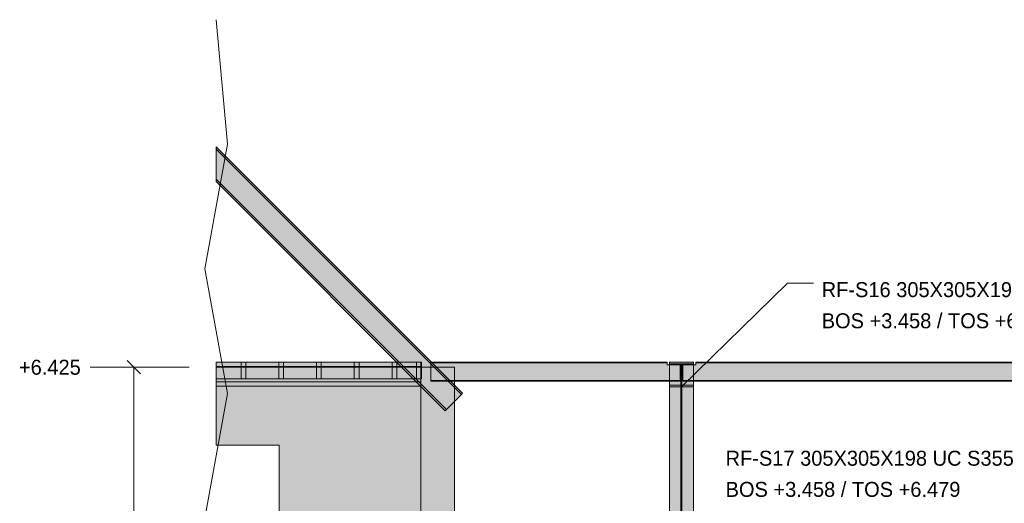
# Model space of a CAD drawing. Header units: millimetres. Extents: x 8750 to 43375, y -8109 to 26244.
# Tile 3 of 10: x 14381 to 24822, y 4984 to 10107. Entities that reach past the tile are written whole.
import ezdxf

# ---------------------------------------------------------------- set-up
doc = ezdxf.new("R2010")
doc.units = ezdxf.units.MM
for name, color, linetype in [('FILL-INK', 7, 'Continuous'), ('FILL-STEEL', 7, 'Continuous'), ('FILL-TIMBER', 7, 'Continuous'), ('FILL-WHITE', 7, 'Continuous'), ('LINE-CORE', 7, 'Continuous'), ('LINE-INK', 7, 'Continuous'), ('TEXT-INK', 7, 'Continuous')]:
    doc.layers.add(name, color=color, linetype=linetype)

msp = doc.modelspace()

# ---------------------------------------------------------------- hatches: boundary and pattern name
at = {"layer": 'FILL-INK', "true_color": 0x1a1a1f}
h = msp.add_hatch(color=250, dxfattribs=at)
h.dxf.hatch_style = 1
h.paths.add_polyline_path([(21398, 6219), (21490, 6375), (21556, 6307)])
at = {"layer": 'FILL-STEEL', "true_color": 0x0d2973}
h = msp.add_hatch(color=166, dxfattribs=at)
h.dxf.hatch_style = 1
h.paths.add_polyline_path([(21270, 6219), (21270, 6222), (21270, 6236), (21366, 6236), (21393, 6236), (21393, 6285), (21393, 6462), (21299, 6462), (21270, 6462), (21270, 6466), (21270, 6479), (21465, 6479), (21526, 6479), (21526, 6475), (21526, 6462), (21432, 6462), (21403, 6462), (21403, 6408), (21403, 6236), (21499, 6236), (21526, 6236), (21526, 6232), (21526, 6219), (21325, 6219)])
at = {"layer": 'FILL-TIMBER', "true_color": 0xedd6a8}
h = msp.add_hatch(color=41, dxfattribs=at)
h.dxf.hatch_style = 1
h.paths.add_polyline_path([(16779, 6304), (16761, 6304), (16729, 6304), (16729, 6415), (16729, 6479), (16747, 6479), (16779, 6479), (16779, 6368)])
h = msp.add_hatch(color=41, dxfattribs=at)
h.dxf.hatch_style = 1
h.paths.add_polyline_path([(17179, 6368), (17179, 6304), (17161, 6304), (17129, 6304), (17129, 6415), (17129, 6479), (17147, 6479), (17179, 6479)])
h = msp.add_hatch(color=41, dxfattribs=at)
h.dxf.hatch_style = 1
h.paths.add_polyline_path([(17579, 6368), (17579, 6304), (17561, 6304), (17529, 6304), (17529, 6415), (17529, 6479), (17547, 6479), (17579, 6479)])
h = msp.add_hatch(color=41, dxfattribs=at)
h.dxf.hatch_style = 1
h.paths.add_polyline_path([(17979, 6368), (17979, 6304), (17961, 6304), (17929, 6304), (17929, 6415), (17929, 6479), (17947, 6479), (17979, 6479)])
h = msp.add_hatch(color=41, dxfattribs=at)
h.dxf.hatch_style = 1
h.paths.add_polyline_path([(18379, 6304), (18361, 6304), (18329, 6304), (18329, 6415), (18329, 6479), (18347, 6479), (18379, 6479), (18379, 6368)])
h = msp.add_hatch(color=41, dxfattribs=at)
h.dxf.hatch_style = 1
h.paths.add_polyline_path([(18640, 6304), (18622, 6304), (18590, 6304), (18590, 6415), (18590, 6479), (18608, 6479), (18640, 6479), (18640, 6368)])
at = {"layer": 'FILL-WHITE', "true_color": 0xffffff}
h = msp.add_hatch(color=7, dxfattribs=at)
h.dxf.hatch_style = 1
h.paths.add_polyline_path([(19077, 6149), (19065, 6137), (16465, 8736), (16465, 8760)])
h = msp.add_hatch(color=7, dxfattribs=at)
h.dxf.hatch_style = 1
h.paths.add_polyline_path([(19077, 6149), (19065, 6137), (16465, 8736), (16465, 8760)])
h = msp.add_hatch(color=7, dxfattribs=at)
h.dxf.hatch_style = 1
h.paths.add_polyline_path([(19077, 6149), (19077, 6149), (19077, 6149), (19077, 6149), (19065, 6137), (16465, 8736), (16465, 8760)])
h = msp.add_hatch(color=7, dxfattribs=at)
h.dxf.hatch_style = 1
h.paths.add_polyline_path([(19077, 6149), (19077, 6149), (19077, 6149), (19077, 6149), (19065, 6137), (16465, 8736), (16465, 8760)])
h = msp.add_hatch(color=7, dxfattribs=at)
h.dxf.hatch_style = 1
h.paths.add_polyline_path([(19065, 6137), (18905, 5977), (16465, 8417), (16465, 8736)])
h = msp.add_hatch(color=7, dxfattribs=at)
h.dxf.hatch_style = 1
h.paths.add_polyline_path([(19065, 6137), (18905, 5977), (16465, 8417), (16465, 8736)])
h = msp.add_hatch(color=7, dxfattribs=at)
h.dxf.hatch_style = 1
h.paths.add_polyline_path([(19065, 6137), (18905, 5977), (16465, 8417), (16465, 8736)])
h = msp.add_hatch(color=7, dxfattribs=at)
h.dxf.hatch_style = 1
h.paths.add_polyline_path([(19065, 6137), (18905, 5977), (16465, 8417), (16465, 8736)])
h = msp.add_hatch(color=7, dxfattribs=at)
h.dxf.hatch_style = 1
h.paths.add_polyline_path([(18905, 5977), (18905, 5977), (18893, 5965), (16465, 8392), (16465, 8417)])
h = msp.add_hatch(color=7, dxfattribs=at)
h.dxf.hatch_style = 1
h.paths.add_polyline_path([(18905, 5977), (18905, 5977), (18893, 5965), (16465, 8392), (16465, 8417)])
h = msp.add_hatch(color=7, dxfattribs=at)
h.dxf.hatch_style = 1
h.paths.add_polyline_path([(18905, 5977), (18905, 5977), (18905, 5977), (18905, 5977), (18893, 5965), (16465, 8392), (16465, 8417)])
h = msp.add_hatch(color=7, dxfattribs=at)
h.dxf.hatch_style = 1
h.paths.add_polyline_path([(18905, 5977), (18905, 5977), (18905, 5977), (18905, 5977), (18893, 5965), (16465, 8392), (16465, 8417)])
h = msp.add_hatch(color=7, dxfattribs=at)
h.dxf.hatch_style = 1
h.paths.add_polyline_path([(18635, 6479), (18635, 6432), (16465, 6432), (16465, 6479)])
h = msp.add_hatch(color=7, dxfattribs=at)
h.dxf.hatch_style = 1
h.paths.add_polyline_path([(18635, 6479), (18635, 6432), (16465, 6432), (16465, 6479)])
h = msp.add_hatch(color=7, dxfattribs=at)
h.dxf.hatch_style = 1
h.paths.add_polyline_path([(18635, 6479), (18635, 6432), (16465, 6432), (16465, 6479)])
h = msp.add_hatch(color=7, dxfattribs=at)
h.dxf.hatch_style = 1
h.paths.add_polyline_path([(18635, 6479), (18635, 6432), (16465, 6432), (16465, 6479)])
h = msp.add_hatch(color=7, dxfattribs=at)
h.dxf.hatch_style = 1
h.paths.add_polyline_path([(18635, 6479), (18635, 6432), (16465, 6432), (16465, 6479)])
h = msp.add_hatch(color=7, dxfattribs=at)
h.dxf.hatch_style = 1
h.paths.add_polyline_path([(18635, 6479), (18635, 6432), (16465, 6432), (16465, 6479)])
h = msp.add_hatch(color=7, dxfattribs=at)
h.dxf.hatch_style = 1
h.paths.add_polyline_path([(18635, 6479), (18635, 6432), (16465, 6432), (16465, 6479)])
h = msp.add_hatch(color=7, dxfattribs=at)
h.dxf.hatch_style = 1
h.paths.add_polyline_path([(18635, 6479), (18635, 6432), (16465, 6432), (16465, 6479)])
h = msp.add_hatch(color=7, dxfattribs=at)
h.dxf.hatch_style = 1
h.paths.add_polyline_path([(18635, 6479), (18635, 6432), (16465, 6432), (16465, 6479)])
h = msp.add_hatch(color=7, dxfattribs=at)
h.dxf.hatch_style = 1
h.paths.add_polyline_path([(18635, 6479), (18635, 6432), (16465, 6432), (16465, 6479)])
h = msp.add_hatch(color=7, dxfattribs=at)
h.dxf.hatch_style = 1
h.paths.add_polyline_path([(18635, 6479), (18635, 6432), (16465, 6432), (16465, 6479)])
h = msp.add_hatch(color=7, dxfattribs=at)
h.dxf.hatch_style = 1
h.paths.add_polyline_path([(18635, 6479), (18635, 6432), (16465, 6432), (16465, 6479)])
h = msp.add_hatch(color=7, dxfattribs=at)
h.dxf.hatch_style = 1
h.paths.add_polyline_path([(18635, 6479), (18635, 6432), (16465, 6432), (16465, 6479)])
h = msp.add_hatch(color=7, dxfattribs=at)
h.dxf.hatch_style = 1
h.paths.add_polyline_path([(18635, 6479), (18635, 6432), (16465, 6432), (16465, 6479)])
h = msp.add_hatch(color=7, dxfattribs=at)
h.dxf.hatch_style = 1
h.paths.add_polyline_path([(18635, 6479), (18635, 6432), (16465, 6432), (16465, 6479)])
h = msp.add_hatch(color=7, dxfattribs=at)
h.dxf.hatch_style = 1
h.paths.add_polyline_path([(18635, 6479), (18635, 6432), (16465, 6432), (16465, 6479)])
h = msp.add_hatch(color=7, dxfattribs=at)
h.dxf.hatch_style = 1
h.paths.add_polyline_path([(18635, 6479), (18635, 6432), (16465, 6432), (16465, 6479)])
h = msp.add_hatch(color=7, dxfattribs=at)
h.dxf.hatch_style = 1
h.paths.add_polyline_path([(18635, 6479), (18635, 6432), (16465, 6432), (16465, 6479)])
h = msp.add_hatch(color=7, dxfattribs=at)
h.dxf.hatch_style = 1
h.paths.add_polyline_path([(18635, 6479), (18635, 6432), (16465, 6432), (16465, 6479)])
h = msp.add_hatch(color=7, dxfattribs=at)
h.dxf.hatch_style = 1
h.paths.add_polyline_path([(18635, 6479), (18635, 6432), (16465, 6432), (16465, 6479)])
h = msp.add_hatch(color=7, dxfattribs=at)
h.dxf.hatch_style = 1
h.paths.add_polyline_path([(18635, 6479), (18635, 6432), (16465, 6432), (16465, 6479)])
h = msp.add_hatch(color=7, dxfattribs=at)
h.dxf.hatch_style = 1
h.paths.add_polyline_path([(18635, 6479), (18635, 6432), (16465, 6432), (16465, 6479)])
h = msp.add_hatch(color=7, dxfattribs=at)
h.dxf.hatch_style = 1
h.paths.add_polyline_path([(18635, 6479), (18635, 6432), (16465, 6432), (16465, 6479)])
h = msp.add_hatch(color=7, dxfattribs=at)
h.dxf.hatch_style = 1
h.paths.add_polyline_path([(18635, 6479), (18635, 6432), (16465, 6432), (16465, 6479)])
h = msp.add_hatch(color=7, dxfattribs=at)
h.dxf.hatch_style = 1
h.paths.add_polyline_path([(18635, 6479), (18635, 6432), (16465, 6432), (16465, 6479)])
h = msp.add_hatch(color=7, dxfattribs=at)
h.dxf.hatch_style = 1
h.paths.add_polyline_path([(18635, 6479), (18635, 6432), (16465, 6432), (16465, 6479)])
h = msp.add_hatch(color=7, dxfattribs=at)
h.dxf.hatch_style = 1
h.paths.add_polyline_path([(18635, 6479), (18635, 6432), (16465, 6432), (16465, 6479)])
h = msp.add_hatch(color=7, dxfattribs=at)
h.dxf.hatch_style = 1
h.paths.add_polyline_path([(18635, 6479), (18635, 6432), (16465, 6432), (16465, 6479)])
h = msp.add_hatch(color=7, dxfattribs=at)
h.dxf.hatch_style = 1
h.paths.add_polyline_path([(18635, 6479), (18635, 6432), (16465, 6432), (16465, 6479)])
h = msp.add_hatch(color=7, dxfattribs=at)
h.dxf.hatch_style = 1
h.paths.add_polyline_path([(18635, 6479), (18635, 6432), (16465, 6432), (16465, 6479)])
h = msp.add_hatch(color=7, dxfattribs=at)
h.dxf.hatch_style = 1
h.paths.add_polyline_path([(18635, 6479), (18635, 6432), (16465, 6432), (16465, 6479)])
h = msp.add_hatch(color=7, dxfattribs=at)
h.dxf.hatch_style = 1
h.paths.add_polyline_path([(18635, 6479), (18635, 6432), (16465, 6432), (16465, 6479)])
h = msp.add_hatch(color=7, dxfattribs=at)
h.dxf.hatch_style = 1
h.paths.add_polyline_path([(18635, 6479), (18635, 6432), (16465, 6432), (16465, 6479)])
h = msp.add_hatch(color=7, dxfattribs=at)
h.dxf.hatch_style = 1
h.paths.add_polyline_path([(18635, 6479), (18635, 6432), (16465, 6432), (16465, 6479)])
h = msp.add_hatch(color=7, dxfattribs=at)
h.dxf.hatch_style = 1
h.paths.add_polyline_path([(18635, 6479), (18635, 6432), (16465, 6432), (16465, 6479)])
h = msp.add_hatch(color=7, dxfattribs=at)
h.dxf.hatch_style = 1
h.paths.add_polyline_path([(18635, 6479), (18635, 6432), (16465, 6432), (16465, 6479)])
h = msp.add_hatch(color=7, dxfattribs=at)
h.dxf.hatch_style = 1
h.paths.add_polyline_path([(18635, 6479), (18635, 6432), (16465, 6432), (16465, 6479)])
h = msp.add_hatch(color=7, dxfattribs=at)
h.dxf.hatch_style = 1
h.paths.add_polyline_path([(18635, 6479), (18635, 6432), (16465, 6432), (16465, 6479)])
h = msp.add_hatch(color=7, dxfattribs=at)
h.dxf.hatch_style = 1
h.paths.add_polyline_path([(18635, 6479), (18635, 6432), (16465, 6432), (16465, 6479)])
h = msp.add_hatch(color=7, dxfattribs=at)
h.dxf.hatch_style = 1
h.paths.add_polyline_path([(18635, 6479), (18635, 6432), (16465, 6432), (16465, 6479)])
h = msp.add_hatch(color=7, dxfattribs=at)
h.dxf.hatch_style = 1
h.paths.add_polyline_path([(18635, 6479), (18635, 6304), (16465, 6304), (16465, 6479)])
h = msp.add_hatch(color=7, dxfattribs=at)
h.dxf.hatch_style = 1
h.paths.add_polyline_path([(18635, 6479), (18635, 6304), (16465, 6304), (16465, 6479)])
h = msp.add_hatch(color=7, dxfattribs=at)
h.dxf.hatch_style = 1
h.paths.add_polyline_path([(16779, 6479), (16779, 6304), (16729, 6304), (16729, 6479)])
h = msp.add_hatch(color=7, dxfattribs=at)
h.dxf.hatch_style = 1
h.paths.add_polyline_path([(17179, 6479), (17179, 6304), (17129, 6304), (17129, 6479)])
h = msp.add_hatch(color=7, dxfattribs=at)
h.dxf.hatch_style = 1
h.paths.add_polyline_path([(17579, 6479), (17579, 6304), (17529, 6304), (17529, 6479)])
h = msp.add_hatch(color=7, dxfattribs=at)
h.dxf.hatch_style = 1
h.paths.add_polyline_path([(17979, 6479), (17979, 6304), (17929, 6304), (17929, 6479)])
h = msp.add_hatch(color=7, dxfattribs=at)
h.dxf.hatch_style = 1
h.paths.add_polyline_path([(18379, 6479), (18379, 6304), (18329, 6304), (18329, 6479)])
h = msp.add_hatch(color=7, dxfattribs=at)
h.dxf.hatch_style = 1
h.paths.add_polyline_path([(18640, 6479), (18640, 6304), (18590, 6304), (18590, 6479)])
h = msp.add_hatch(color=7, dxfattribs=at)
h.dxf.hatch_style = 1
h.paths.add_polyline_path([(18742, 6479), (21245, 6479), (21245, 6479), (21245, 6471), (18742, 6471), (18742, 6471)])
h = msp.add_hatch(color=7, dxfattribs=at)
h.dxf.hatch_style = 1
h.paths.add_polyline_path([(21245, 6479), (21245, 6471), (18742, 6471), (18742, 6479)])
h = msp.add_hatch(color=7, dxfattribs=at)
h.dxf.hatch_style = 1
h.paths.add_polyline_path([(21270, 6479), (21270, 6479), (21268, 6479), (21268, 6479), (21268, 6479)])
h = msp.add_hatch(color=7, dxfattribs=at)
h.dxf.hatch_style = 1
h.paths.add_polyline_path([(21270, 6479), (21526, 6479), (21526, 3642), (21270, 3642)])
h = msp.add_hatch(color=7, dxfattribs=at)
h.dxf.hatch_style = 1
h.paths.add_polyline_path([(21526, 6479), (21526, 6462), (21270, 6462), (21270, 6479)])
h = msp.add_hatch(color=7, dxfattribs=at)
h.dxf.hatch_style = 1
h.paths.add_polyline_path([(21526, 6479), (21528, 6479), (21528, 6479), (21528, 6479), (21526, 6479)])
h = msp.add_hatch(color=7, dxfattribs=at)
h.dxf.hatch_style = 1
h.paths.add_polyline_path([(21551, 6479), (26087, 6479), (26087, 6471), (21551, 6471)])
h = msp.add_hatch(color=7, dxfattribs=at)
h.dxf.hatch_style = 1
h.paths.add_polyline_path([(26087, 6479), (26087, 6471), (21551, 6471), (21551, 6479)])
h = msp.add_hatch(color=7, dxfattribs=at)
h.dxf.hatch_style = 1
h.paths.add_polyline_path([(18635, 6432), (18635, 6272), (16465, 6272), (16465, 6432)])
h = msp.add_hatch(color=7, dxfattribs=at)
h.dxf.hatch_style = 1
h.paths.add_polyline_path([(18635, 6432), (18635, 6272), (16465, 6272), (16465, 6432)])
h = msp.add_hatch(color=7, dxfattribs=at)
h.dxf.hatch_style = 1
h.paths.add_polyline_path([(18635, 6432), (18635, 6272), (16465, 6272), (16465, 6432)])
h = msp.add_hatch(color=7, dxfattribs=at)
h.dxf.hatch_style = 1
h.paths.add_polyline_path([(18635, 6432), (18635, 6272), (16465, 6272), (16465, 6432)])
h = msp.add_hatch(color=7, dxfattribs=at)
h.dxf.hatch_style = 1
h.paths.add_polyline_path([(18635, 6432), (18635, 6272), (16465, 6272), (16465, 6432)])
h = msp.add_hatch(color=7, dxfattribs=at)
h.dxf.hatch_style = 1
h.paths.add_polyline_path([(18635, 6432), (18635, 6272), (16465, 6272), (16465, 6432)])
h = msp.add_hatch(color=7, dxfattribs=at)
h.dxf.hatch_style = 1
h.paths.add_polyline_path([(18635, 6432), (18635, 6272), (16465, 6272), (16465, 6432)])
h = msp.add_hatch(color=7, dxfattribs=at)
h.dxf.hatch_style = 1
h.paths.add_polyline_path([(18635, 6432), (18635, 6272), (16465, 6272), (16465, 6432)])
h = msp.add_hatch(color=7, dxfattribs=at)
h.dxf.hatch_style = 1
h.paths.add_polyline_path([(18635, 6432), (18635, 6272), (16465, 6272), (16465, 6432)])
h = msp.add_hatch(color=7, dxfattribs=at)
h.dxf.hatch_style = 1
h.paths.add_polyline_path([(18635, 6432), (18635, 6272), (16465, 6272), (16465, 6432)])
h = msp.add_hatch(color=7, dxfattribs=at)
h.dxf.hatch_style = 1
h.paths.add_polyline_path([(18635, 6432), (18635, 6272), (16465, 6272), (16465, 6432)])
h = msp.add_hatch(color=7, dxfattribs=at)
h.dxf.hatch_style = 1
h.paths.add_polyline_path([(18635, 6432), (18635, 6272), (16465, 6272), (16465, 6432)])
h = msp.add_hatch(color=7, dxfattribs=at)
h.dxf.hatch_style = 1
h.paths.add_polyline_path([(18635, 6432), (18635, 6272), (16465, 6272), (16465, 6432)])
h = msp.add_hatch(color=7, dxfattribs=at)
h.dxf.hatch_style = 1
h.paths.add_polyline_path([(18635, 6432), (18635, 6272), (16465, 6272), (16465, 6432)])
h = msp.add_hatch(color=7, dxfattribs=at)
h.dxf.hatch_style = 1
h.paths.add_polyline_path([(18635, 6432), (18635, 6272), (16465, 6272), (16465, 6432)])
h = msp.add_hatch(color=7, dxfattribs=at)
h.dxf.hatch_style = 1
h.paths.add_polyline_path([(18635, 6432), (18635, 6272), (16465, 6272), (16465, 6432)])
h = msp.add_hatch(color=7, dxfattribs=at)
h.dxf.hatch_style = 1
h.paths.add_polyline_path([(18635, 6432), (18635, 6272), (16465, 6272), (16465, 6432)])
h = msp.add_hatch(color=7, dxfattribs=at)
h.dxf.hatch_style = 1
h.paths.add_polyline_path([(18635, 6432), (18635, 6272), (16465, 6272), (16465, 6432)])
h = msp.add_hatch(color=7, dxfattribs=at)
h.dxf.hatch_style = 1
h.paths.add_polyline_path([(18635, 6432), (18635, 6272), (16465, 6272), (16465, 6432)])
h = msp.add_hatch(color=7, dxfattribs=at)
h.dxf.hatch_style = 1
h.paths.add_polyline_path([(18635, 6432), (18635, 6272), (16465, 6272), (16465, 6432)])
h = msp.add_hatch(color=7, dxfattribs=at)
h.dxf.hatch_style = 1
h.paths.add_polyline_path([(18635, 6432), (18635, 6272), (16465, 6272), (16465, 6432)])
h = msp.add_hatch(color=7, dxfattribs=at)
h.dxf.hatch_style = 1
h.paths.add_polyline_path([(18635, 6432), (18635, 6272), (16465, 6272), (16465, 6432)])
h = msp.add_hatch(color=7, dxfattribs=at)
h.dxf.hatch_style = 1
h.paths.add_polyline_path([(18635, 6432), (18635, 6272), (16465, 6272), (16465, 6432)])
h = msp.add_hatch(color=7, dxfattribs=at)
h.dxf.hatch_style = 1
h.paths.add_polyline_path([(18635, 6432), (18635, 6272), (16465, 6272), (16465, 6432)])
h = msp.add_hatch(color=7, dxfattribs=at)
h.dxf.hatch_style = 1
h.paths.add_polyline_path([(18635, 6432), (18635, 6272), (16465, 6272), (16465, 6432)])
h = msp.add_hatch(color=7, dxfattribs=at)
h.dxf.hatch_style = 1
h.paths.add_polyline_path([(18635, 6432), (18635, 6272), (16465, 6272), (16465, 6432)])
h = msp.add_hatch(color=7, dxfattribs=at)
h.dxf.hatch_style = 1
h.paths.add_polyline_path([(18635, 6432), (18635, 6272), (16465, 6272), (16465, 6432)])
h = msp.add_hatch(color=7, dxfattribs=at)
h.dxf.hatch_style = 1
h.paths.add_polyline_path([(18635, 6432), (18635, 6272), (16465, 6272), (16465, 6432)])
h = msp.add_hatch(color=7, dxfattribs=at)
h.dxf.hatch_style = 1
h.paths.add_polyline_path([(18635, 6432), (18635, 6272), (16465, 6272), (16465, 6432)])
h = msp.add_hatch(color=7, dxfattribs=at)
h.dxf.hatch_style = 1
h.paths.add_polyline_path([(18635, 6432), (18635, 6272), (16465, 6272), (16465, 6432)])
h = msp.add_hatch(color=7, dxfattribs=at)
h.dxf.hatch_style = 1
h.paths.add_polyline_path([(18635, 6432), (18635, 6272), (16465, 6272), (16465, 6432)])
h = msp.add_hatch(color=7, dxfattribs=at)
h.dxf.hatch_style = 1
h.paths.add_polyline_path([(18635, 6432), (18635, 6272), (16465, 6272), (16465, 6432)])
h = msp.add_hatch(color=7, dxfattribs=at)
h.dxf.hatch_style = 1
h.paths.add_polyline_path([(18635, 6432), (18635, 6272), (16465, 6272), (16465, 6432)])
h = msp.add_hatch(color=7, dxfattribs=at)
h.dxf.hatch_style = 1
h.paths.add_polyline_path([(18635, 6432), (18635, 6272), (16465, 6272), (16465, 6432)])
h = msp.add_hatch(color=7, dxfattribs=at)
h.dxf.hatch_style = 1
h.paths.add_polyline_path([(18635, 6432), (18635, 6272), (16465, 6272), (16465, 6432)])
h = msp.add_hatch(color=7, dxfattribs=at)
h.dxf.hatch_style = 1
h.paths.add_polyline_path([(18635, 6432), (18635, 6272), (16465, 6272), (16465, 6432)])
h = msp.add_hatch(color=7, dxfattribs=at)
h.dxf.hatch_style = 1
h.paths.add_polyline_path([(18635, 6432), (18635, 6272), (16465, 6272), (16465, 6432)])
h = msp.add_hatch(color=7, dxfattribs=at)
h.dxf.hatch_style = 1
h.paths.add_polyline_path([(18635, 6432), (18635, 6272), (16465, 6272), (16465, 6432)])
h = msp.add_hatch(color=7, dxfattribs=at)
h.dxf.hatch_style = 1
h.paths.add_polyline_path([(18635, 6432), (18635, 6272), (16465, 6272), (16465, 6432)])
h = msp.add_hatch(color=7, dxfattribs=at)
h.dxf.hatch_style = 1
h.paths.add_polyline_path([(18635, 6432), (18635, 6272), (16465, 6272), (16465, 6432)])
h = msp.add_hatch(color=7, dxfattribs=at)
h.dxf.hatch_style = 1
h.paths.add_polyline_path([(18635, 6425), (18635, 3558), (16465, 3558), (16465, 3875), (17133, 3875), (17133, 5600), (16465, 5600), (16465, 6425)])
h = msp.add_hatch(color=7, dxfattribs=at)
h.dxf.hatch_style = 1
h.paths.add_polyline_path([(18635, 6425), (18635, 3558), (16465, 3558), (16465, 3875), (17133, 3875), (17133, 5600), (16465, 5600), (16465, 6425)])
h = msp.add_hatch(color=7, dxfattribs=at)
h.dxf.hatch_style = 1
h.paths.add_polyline_path([(18991, 6425), (18991, 3558), (18635, 3558), (18635, 6425)])
h = msp.add_hatch(color=7, dxfattribs=at)
h.dxf.hatch_style = 1
h.paths.add_polyline_path([(18635, 6425), (18991, 6425), (18991, 3558), (18635, 3558), (18635, 3556), (18635, 3556), (18635, 6425)])
h = msp.add_hatch(color=7, dxfattribs=at)
h.dxf.hatch_style = 1
h.paths.add_polyline_path([(18991, 6425), (18991, 3350), (18635, 3350), (18635, 6425)])
h = msp.add_hatch(color=7, dxfattribs=at)
h.dxf.hatch_style = 1
h.paths.add_polyline_path([(18635, 6425), (18991, 6425), (18991, 3424), (18635, 3424)])
h = msp.add_hatch(color=7, dxfattribs=at)
h.dxf.hatch_style = 1
h.paths.add_polyline_path([(18742, 6471), (21245, 6471), (21245, 6450), (21383, 6450), (21383, 6284), (21245, 6284), (18742, 6284)])
h = msp.add_hatch(color=7, dxfattribs=at)
h.dxf.hatch_style = 1
h.paths.add_polyline_path([(21245, 6471), (21245, 6450), (21383, 6450), (21383, 6284), (21245, 6284), (18742, 6284), (18742, 6471)])
h = msp.add_hatch(color=7, dxfattribs=at)
h.dxf.hatch_style = 1
h.paths.add_polyline_path([(21393, 6462), (21393, 3630), (21270, 3630), (21270, 6462)])
h = msp.add_hatch(color=7, dxfattribs=at)
h.dxf.hatch_style = 1
h.paths.add_polyline_path([(21270, 6219), (21270, 6236), (21393, 6236), (21393, 6462), (21403, 6462), (21403, 6236), (21526, 6236), (21526, 6219), (21270, 6219)])
h = msp.add_hatch(color=7, dxfattribs=at)
h.dxf.hatch_style = 1
h.paths.add_polyline_path([(21526, 6462), (21526, 3630), (21403, 3630), (21403, 6462)])
h = msp.add_hatch(color=7, dxfattribs=at)
h.dxf.hatch_style = 1
h.paths.add_polyline_path([(21413, 6450), (21551, 6450), (21551, 6471), (26087, 6471), (26087, 6450), (26225, 6450), (26225, 6284), (26087, 6284), (21551, 6284), (21413, 6284)])
h = msp.add_hatch(color=7, dxfattribs=at)
h.dxf.hatch_style = 1
h.paths.add_polyline_path([(21551, 6450), (21551, 6471), (26087, 6471), (26087, 6450), (26225, 6450), (26225, 6284), (26087, 6284), (21551, 6284), (21413, 6284), (21413, 6450)])
h = msp.add_hatch(color=7, dxfattribs=at)
h.dxf.hatch_style = 1
h.paths.add_polyline_path([(18635, 6272), (18635, 6225), (16465, 6225), (16465, 6272)])
h = msp.add_hatch(color=7, dxfattribs=at)
h.dxf.hatch_style = 1
h.paths.add_polyline_path([(18635, 6272), (18635, 6225), (16465, 6225), (16465, 6272)])
h = msp.add_hatch(color=7, dxfattribs=at)
h.dxf.hatch_style = 1
h.paths.add_polyline_path([(18635, 6272), (18635, 6225), (16465, 6225), (16465, 6272)])
h = msp.add_hatch(color=7, dxfattribs=at)
h.dxf.hatch_style = 1
h.paths.add_polyline_path([(18635, 6272), (18635, 6225), (16465, 6225), (16465, 6272)])
h = msp.add_hatch(color=7, dxfattribs=at)
h.dxf.hatch_style = 1
h.paths.add_polyline_path([(18635, 6272), (18635, 6225), (16465, 6225), (16465, 6272)])
h = msp.add_hatch(color=7, dxfattribs=at)
h.dxf.hatch_style = 1
h.paths.add_polyline_path([(18635, 6272), (18635, 6225), (16465, 6225), (16465, 6272)])
h = msp.add_hatch(color=7, dxfattribs=at)
h.dxf.hatch_style = 1
h.paths.add_polyline_path([(18635, 6272), (18635, 6225), (16465, 6225), (16465, 6272)])
h = msp.add_hatch(color=7, dxfattribs=at)
h.dxf.hatch_style = 1
h.paths.add_polyline_path([(18635, 6272), (18635, 6225), (16465, 6225), (16465, 6272)])
h = msp.add_hatch(color=7, dxfattribs=at)
h.dxf.hatch_style = 1
h.paths.add_polyline_path([(18635, 6272), (18635, 6225), (16465, 6225), (16465, 6272)])
h = msp.add_hatch(color=7, dxfattribs=at)
h.dxf.hatch_style = 1
h.paths.add_polyline_path([(18635, 6272), (18635, 6225), (16465, 6225), (16465, 6272)])
h = msp.add_hatch(color=7, dxfattribs=at)
h.dxf.hatch_style = 1
h.paths.add_polyline_path([(18635, 6272), (18635, 6225), (16465, 6225), (16465, 6272)])
h = msp.add_hatch(color=7, dxfattribs=at)
h.dxf.hatch_style = 1
h.paths.add_polyline_path([(18635, 6272), (18635, 6225), (16465, 6225), (16465, 6272)])
h = msp.add_hatch(color=7, dxfattribs=at)
h.dxf.hatch_style = 1
h.paths.add_polyline_path([(18635, 6272), (18635, 6225), (16465, 6225), (16465, 6272)])
h = msp.add_hatch(color=7, dxfattribs=at)
h.dxf.hatch_style = 1
h.paths.add_polyline_path([(18635, 6272), (18635, 6225), (16465, 6225), (16465, 6272)])
h = msp.add_hatch(color=7, dxfattribs=at)
h.dxf.hatch_style = 1
h.paths.add_polyline_path([(18635, 6272), (18635, 6225), (16465, 6225), (16465, 6272)])
h = msp.add_hatch(color=7, dxfattribs=at)
h.dxf.hatch_style = 1
h.paths.add_polyline_path([(18635, 6272), (18635, 6225), (16465, 6225), (16465, 6272)])
h = msp.add_hatch(color=7, dxfattribs=at)
h.dxf.hatch_style = 1
h.paths.add_polyline_path([(18635, 6272), (18635, 6225), (16465, 6225), (16465, 6272)])
h = msp.add_hatch(color=7, dxfattribs=at)
h.dxf.hatch_style = 1
h.paths.add_polyline_path([(18635, 6272), (18635, 6225), (16465, 6225), (16465, 6272)])
h = msp.add_hatch(color=7, dxfattribs=at)
h.dxf.hatch_style = 1
h.paths.add_polyline_path([(18635, 6272), (18635, 6225), (16465, 6225), (16465, 6272)])
h = msp.add_hatch(color=7, dxfattribs=at)
h.dxf.hatch_style = 1
h.paths.add_polyline_path([(18635, 6272), (18635, 6225), (16465, 6225), (16465, 6272)])
h = msp.add_hatch(color=7, dxfattribs=at)
h.dxf.hatch_style = 1
h.paths.add_polyline_path([(18635, 6272), (18635, 6225), (16465, 6225), (16465, 6272)])
h = msp.add_hatch(color=7, dxfattribs=at)
h.dxf.hatch_style = 1
h.paths.add_polyline_path([(18635, 6272), (18635, 6225), (16465, 6225), (16465, 6272)])
h = msp.add_hatch(color=7, dxfattribs=at)
h.dxf.hatch_style = 1
h.paths.add_polyline_path([(18635, 6272), (18635, 6225), (16465, 6225), (16465, 6272)])
h = msp.add_hatch(color=7, dxfattribs=at)
h.dxf.hatch_style = 1
h.paths.add_polyline_path([(18635, 6272), (18635, 6225), (16465, 6225), (16465, 6272)])
h = msp.add_hatch(color=7, dxfattribs=at)
h.dxf.hatch_style = 1
h.paths.add_polyline_path([(18635, 6272), (18635, 6225), (16465, 6225), (16465, 6272)])
h = msp.add_hatch(color=7, dxfattribs=at)
h.dxf.hatch_style = 1
h.paths.add_polyline_path([(18635, 6272), (18635, 6225), (16465, 6225), (16465, 6272)])
h = msp.add_hatch(color=7, dxfattribs=at)
h.dxf.hatch_style = 1
h.paths.add_polyline_path([(18635, 6272), (18635, 6225), (16465, 6225), (16465, 6272)])
h = msp.add_hatch(color=7, dxfattribs=at)
h.dxf.hatch_style = 1
h.paths.add_polyline_path([(18635, 6272), (18635, 6225), (16465, 6225), (16465, 6272)])
h = msp.add_hatch(color=7, dxfattribs=at)
h.dxf.hatch_style = 1
h.paths.add_polyline_path([(18635, 6272), (18635, 6225), (16465, 6225), (16465, 6272)])
h = msp.add_hatch(color=7, dxfattribs=at)
h.dxf.hatch_style = 1
h.paths.add_polyline_path([(18635, 6272), (18635, 6225), (16465, 6225), (16465, 6272)])
h = msp.add_hatch(color=7, dxfattribs=at)
h.dxf.hatch_style = 1
h.paths.add_polyline_path([(18635, 6272), (18635, 6225), (16465, 6225), (16465, 6272)])
h = msp.add_hatch(color=7, dxfattribs=at)
h.dxf.hatch_style = 1
h.paths.add_polyline_path([(18635, 6272), (18635, 6225), (16465, 6225), (16465, 6272)])
h = msp.add_hatch(color=7, dxfattribs=at)
h.dxf.hatch_style = 1
h.paths.add_polyline_path([(18635, 6272), (18635, 6225), (16465, 6225), (16465, 6272)])
h = msp.add_hatch(color=7, dxfattribs=at)
h.dxf.hatch_style = 1
h.paths.add_polyline_path([(18635, 6272), (18635, 6225), (16465, 6225), (16465, 6272)])
h = msp.add_hatch(color=7, dxfattribs=at)
h.dxf.hatch_style = 1
h.paths.add_polyline_path([(18635, 6272), (18635, 6225), (16465, 6225), (16465, 6272)])
h = msp.add_hatch(color=7, dxfattribs=at)
h.dxf.hatch_style = 1
h.paths.add_polyline_path([(18635, 6272), (18635, 6225), (16465, 6225), (16465, 6272)])
h = msp.add_hatch(color=7, dxfattribs=at)
h.dxf.hatch_style = 1
h.paths.add_polyline_path([(18635, 6272), (18635, 6225), (16465, 6225), (16465, 6272)])
h = msp.add_hatch(color=7, dxfattribs=at)
h.dxf.hatch_style = 1
h.paths.add_polyline_path([(18635, 6272), (18635, 6225), (16465, 6225), (16465, 6272)])
h = msp.add_hatch(color=7, dxfattribs=at)
h.dxf.hatch_style = 1
h.paths.add_polyline_path([(18635, 6272), (18635, 6225), (16465, 6225), (16465, 6272)])
h = msp.add_hatch(color=7, dxfattribs=at)
h.dxf.hatch_style = 1
h.paths.add_polyline_path([(18635, 6272), (18635, 6225), (16465, 6225), (16465, 6272)])
h = msp.add_hatch(color=7, dxfattribs=at)
h.dxf.hatch_style = 1
h.paths.add_polyline_path([(18742, 6284), (21245, 6284), (21245, 6284), (21383, 6284), (21383, 6276), (21245, 6276), (18742, 6276), (18742, 6276)])
h = msp.add_hatch(color=7, dxfattribs=at)
h.dxf.hatch_style = 1
h.paths.add_polyline_path([(21245, 6284), (21383, 6284), (21383, 6276), (21245, 6276), (21245, 6276), (18742, 6276), (18742, 6284)])
h = msp.add_hatch(color=7, dxfattribs=at)
h.dxf.hatch_style = 1
h.paths.add_polyline_path([(21413, 6284), (21551, 6284), (26087, 6284), (26225, 6284), (26225, 6276), (26087, 6276), (21551, 6276), (21413, 6276)])
h = msp.add_hatch(color=7, dxfattribs=at)
h.dxf.hatch_style = 1
h.paths.add_polyline_path([(26087, 6284), (26225, 6284), (26225, 6276), (21551, 6276), (21413, 6276), (21413, 6284)])
h = msp.add_hatch(color=7, dxfattribs=at)
h.dxf.hatch_style = 1
h.paths.add_polyline_path([(21393, 6236), (21393, 3470), (21270, 3470), (21270, 6236)])
h = msp.add_hatch(color=7, dxfattribs=at)
h.dxf.hatch_style = 1
h.paths.add_polyline_path([(21270, 3458), (21270, 6219), (21526, 6219), (21526, 3458)])
h = msp.add_hatch(color=7, dxfattribs=at)
h.dxf.hatch_style = 1
h.paths.add_polyline_path([(21526, 6236), (21526, 3470), (21403, 3470), (21403, 6236)])

# ---------------------------------------------------------------- linework, layer by layer
at = {"layer": 'LINE-CORE', "lineweight": 5}
for points in [[(19077, 6149), (19065, 6137), (16465, 8736), (16465, 8760)], [(19077, 6149), (19065, 6137), (16465, 8736), (16465, 8760)], [(19077, 6149), (19077, 6149), (19077, 6149), (19077, 6149), (19077, 6149), (19065, 6137), (16465, 8736), (16465, 8760)], [(19077, 6149), (19077, 6149), (19077, 6149), (19077, 6149), (19077, 6149), (19065, 6137), (16465, 8736), (16465, 8760)], [(19065, 6137), (18905, 5977), (16465, 8417), (16465, 8736)], [(19065, 6137), (18905, 5977), (16465, 8417), (16465, 8736)], [(19065, 6137), (19065, 6137), (18905, 5977), (16465, 8417), (16465, 8736)], [(19065, 6137), (19065, 6137), (18905, 5977), (16465, 8417), (16465, 8736)], [(18905, 5977), (18905, 5977), (18905, 5977), (18893, 5965), (16465, 8392), (16465, 8417)], [(18905, 5977), (18905, 5977), (18905, 5977), (18893, 5965), (16465, 8392), (16465, 8417)], [(18905, 5977), (18905, 5977), (18905, 5977), (18905, 5977), (18893, 5965), (16465, 8392), (16465, 8417)], [(18905, 5977), (18905, 5977), (18905, 5977), (18905, 5977), (18893, 5965), (16465, 8392), (16465, 8417)], [(18635, 6479), (18635, 6432), (16465, 6432), (16465, 6479)], [(18635, 6479), (18635, 6479), (18635, 6432), (16465, 6432), (16465, 6479)], [(18635, 6479), (18635, 6432), (16465, 6432), (16465, 6479)], [(18635, 6479), (18635, 6479), (18635, 6432), (16465, 6432), (16465, 6479)], [(18635, 6479), (18635, 6432), (16465, 6432), (16465, 6479)], [(18635, 6479), (18635, 6479), (18635, 6432), (16465, 6432), (16465, 6479)], [(18635, 6479), (18635, 6432), (16465, 6432), (16465, 6479)], [(18635, 6479), (18635, 6479), (18635, 6432), (16465, 6432), (16465, 6479)], [(18635, 6479), (18635, 6432), (16465, 6432), (16465, 6479)], [(18635, 6479), (18635, 6479), (18635, 6432), (16465, 6432), (16465, 6479)], [(18635, 6479), (18635, 6432), (16465, 6432), (16465, 6479)], [(18635, 6479), (18635, 6479), (18635, 6432), (16465, 6432), (16465, 6479)], [(18635, 6479), (18635, 6432), (16465, 6432), (16465, 6479)], [(18635, 6479), (18635, 6479), (18635, 6432), (16465, 6432), (16465, 6479)], [(18635, 6479), (18635, 6432), (16465, 6432), (16465, 6479)], [(18635, 6479), (18635, 6479), (18635, 6432), (16465, 6432), (16465, 6479)], [(18635, 6479), (18635, 6432), (16465, 6432), (16465, 6479)], [(18635, 6479), (18635, 6479), (18635, 6432), (16465, 6432), (16465, 6479)], [(18635, 6479), (18635, 6432), (16465, 6432), (16465, 6479)], [(18635, 6479), (18635, 6479), (18635, 6432), (16465, 6432), (16465, 6479)], [(18635, 6479), (18635, 6432), (16465, 6432), (16465, 6479)], [(18635, 6479), (18635, 6479), (18635, 6432), (16465, 6432), (16465, 6479)], [(18635, 6479), (18635, 6432), (16465, 6432), (16465, 6479)], [(18635, 6479), (18635, 6479), (18635, 6432), (16465, 6432), (16465, 6479)], [(18635, 6479), (18635, 6432), (16465, 6432), (16465, 6479)], [(18635, 6479), (18635, 6479), (18635, 6432), (16465, 6432), (16465, 6479)], [(18635, 6479), (18635, 6432), (16465, 6432), (16465, 6479)], [(18635, 6479), (18635, 6479), (18635, 6432), (16465, 6432), (16465, 6479)], [(18635, 6479), (18635, 6432), (16465, 6432), (16465, 6479)], [(18635, 6479), (18635, 6479), (18635, 6432), (16465, 6432), (16465, 6479)], [(18635, 6479), (18635, 6432), (16465, 6432), (16465, 6479)], [(18635, 6479), (18635, 6479), (18635, 6432), (16465, 6432), (16465, 6479)], [(18635, 6479), (18635, 6432), (16465, 6432), (16465, 6479)], [(18635, 6479), (18635, 6479), (18635, 6432), (16465, 6432), (16465, 6479)], [(18635, 6479), (18635, 6432), (16465, 6432), (16465, 6479)], [(18635, 6479), (18635, 6479), (18635, 6432), (16465, 6432), (16465, 6479)], [(18635, 6479), (18635, 6432), (16465, 6432), (16465, 6479)], [(18635, 6479), (18635, 6479), (18635, 6432), (16465, 6432), (16465, 6479)], [(18635, 6479), (18635, 6432), (16465, 6432), (16465, 6479)], [(18635, 6479), (18635, 6479), (18635, 6432), (16465, 6432), (16465, 6479)], [(18635, 6479), (18635, 6304), (16465, 6304), (16465, 6479)], [(18635, 6479), (18635, 6304), (16465, 6304), (16465, 6479)], [(16779, 6479), (16779, 6304), (16729, 6304), (16729, 6479)], [(17179, 6479), (17179, 6304), (17129, 6304), (17129, 6479)], [(17579, 6479), (17579, 6304), (17529, 6304), (17529, 6479)], [(17979, 6479), (17979, 6304), (17929, 6304), (17929, 6479)], [(18379, 6479), (18379, 6304), (18329, 6304), (18329, 6479)], [(18640, 6479), (18640, 6304), (18590, 6304), (18590, 6479)], [(18742, 6479), (21245, 6479), (21245, 6479), (21245, 6471), (18742, 6471), (18742, 6471)], [(21245, 6479), (21245, 6471), (18742, 6471), (18742, 6479)], [(21270, 6479), (21270, 6479), (21268, 6479), (21268, 6479), (21268, 6479)], [(21270, 6479), (21526, 6479), (21526, 3642), (21270, 3642)], [(21526, 6479), (21526, 6462), (21526, 6462), (21526, 6462), (21270, 6462), (21270, 6462), (21270, 6462), (21270, 6479)], [(21526, 6479), (21528, 6479), (21528, 6479), (21528, 6479), (21526, 6479)], [(21551, 6479), (26087, 6479), (26087, 6471), (21551, 6471)], [(26087, 6479), (26087, 6471), (21551, 6471), (21551, 6479)], [(18635, 6432), (18635, 6272), (16465, 6272), (16465, 6432)], [(18635, 6432), (18635, 6272), (16465, 6272), (16465, 6432)], [(18635, 6432), (18635, 6272), (16465, 6272), (16465, 6432)], [(18635, 6432), (18635, 6272), (16465, 6272), (16465, 6432)], [(18635, 6432), (18635, 6272), (16465, 6272), (16465, 6432)], [(18635, 6432), (18635, 6272), (16465, 6272), (16465, 6432)], [(18635, 6432), (18635, 6272), (16465, 6272), (16465, 6432)], [(18635, 6432), (18635, 6272), (16465, 6272), (16465, 6432)], [(18635, 6432), (18635, 6272), (16465, 6272), (16465, 6432)], [(18635, 6432), (18635, 6272), (16465, 6272), (16465, 6432)], [(18635, 6432), (18635, 6272), (16465, 6272), (16465, 6432)], [(18635, 6432), (18635, 6272), (16465, 6272), (16465, 6432)], [(18635, 6432), (18635, 6272), (16465, 6272), (16465, 6432)], [(18635, 6432), (18635, 6272), (16465, 6272), (16465, 6432)], [(18635, 6432), (18635, 6272), (16465, 6272), (16465, 6432)], [(18635, 6432), (18635, 6272), (16465, 6272), (16465, 6432)], [(18635, 6432), (18635, 6272), (16465, 6272), (16465, 6432)], [(18635, 6432), (18635, 6272), (16465, 6272), (16465, 6432)], [(18635, 6432), (18635, 6272), (16465, 6272), (16465, 6432)], [(18635, 6432), (18635, 6272), (16465, 6272), (16465, 6432)], [(18635, 6432), (18635, 6272), (16465, 6272), (16465, 6432)], [(18635, 6432), (18635, 6272), (16465, 6272), (16465, 6432)], [(18635, 6432), (18635, 6272), (16465, 6272), (16465, 6432)], [(18635, 6432), (18635, 6272), (16465, 6272), (16465, 6432)], [(18635, 6432), (18635, 6272), (16465, 6272), (16465, 6432)], [(18635, 6432), (18635, 6272), (16465, 6272), (16465, 6432)], [(18635, 6432), (18635, 6272), (16465, 6272), (16465, 6432)], [(18635, 6432), (18635, 6272), (16465, 6272), (16465, 6432)], [(18635, 6432), (18635, 6272), (16465, 6272), (16465, 6432)], [(18635, 6432), (18635, 6272), (16465, 6272), (16465, 6432)], [(18635, 6432), (18635, 6272), (16465, 6272), (16465, 6432)], [(18635, 6432), (18635, 6272), (16465, 6272), (16465, 6432)], [(18635, 6432), (18635, 6272), (16465, 6272), (16465, 6432)], [(18635, 6432), (18635, 6272), (16465, 6272), (16465, 6432)], [(18635, 6432), (18635, 6272), (16465, 6272), (16465, 6432)], [(18635, 6432), (18635, 6272), (16465, 6272), (16465, 6432)], [(18635, 6432), (18635, 6272), (16465, 6272), (16465, 6432)], [(18635, 6432), (18635, 6272), (16465, 6272), (16465, 6432)], [(18635, 6432), (18635, 6272), (16465, 6272), (16465, 6432)], [(18635, 6432), (18635, 6272), (16465, 6272), (16465, 6432)], [(18635, 6425), (18635, 3558), (16465, 3558), (16465, 3875), (17133, 3875), (17133, 5600), (16465, 5600), (16465, 6425)], [(18635, 6425), (18635, 3558), (16465, 3558), (16465, 3875), (17133, 3875), (17133, 5600), (16465, 5600), (16465, 6425)], [(18991, 6425), (18991, 3558), (18991, 3558), (18635, 3558), (18635, 6425), (18635, 6425)], [(18635, 6425), (18991, 6425), (18991, 6425), (18991, 3558), (18635, 3558), (18635, 3556), (18635, 3556), (18635, 6425)], [(18991, 6425), (18991, 3350), (18635, 3350), (18635, 6425)], [(18635, 6425), (18991, 6425), (18991, 3424), (18635, 3424)], [(18742, 6471), (21245, 6471), (21245, 6450), (21383, 6450), (21383, 6284), (21245, 6284), (18742, 6284)], [(21245, 6471), (21245, 6450), (21383, 6450), (21383, 6284), (21245, 6284), (18742, 6284), (18742, 6471)], [(21393, 6462), (21393, 3630), (21270, 3630), (21270, 6462)], [(21270, 6219), (21270, 6236), (21270, 6236), (21270, 6236), (21393, 6236), (21393, 6462), (21393, 6462), (21403, 6462), (21403, 6462), (21403, 6236), (21526, 6236), (21526, 6236), (21526, 6236), (21526, 6219), (21526, 6219), (21526, 6219), (21270, 6219), (21270, 6219)], [(21526, 6462), (21526, 3630), (21403, 3630), (21403, 6462)], [(21413, 6450), (21551, 6450), (21551, 6471), (26087, 6471), (26087, 6471), (26087, 6471), (26087, 6471), (26087, 6450), (26225, 6450), (26225, 6284), (26087, 6284), (21551, 6284), (21551, 6284), (21413, 6284)], [(21551, 6450), (21551, 6471), (21551, 6471), (21551, 6471), (21551, 6471), (26087, 6471), (26087, 6450), (26225, 6450), (26225, 6284), (26087, 6284), (26087, 6284), (21551, 6284), (21413, 6284), (21413, 6450)], [(18635, 6272), (18635, 6225), (16465, 6225), (16465, 6272)], [(18635, 6272), (18635, 6272), (18635, 6225), (16465, 6225), (16465, 6272)], [(18635, 6272), (18635, 6225), (16465, 6225), (16465, 6272)], [(18635, 6272), (18635, 6272), (18635, 6225), (16465, 6225), (16465, 6272)], [(18635, 6272), (18635, 6225), (16465, 6225), (16465, 6272)], [(18635, 6272), (18635, 6272), (18635, 6225), (16465, 6225), (16465, 6272)], [(18635, 6272), (18635, 6225), (16465, 6225), (16465, 6272)], [(18635, 6272), (18635, 6272), (18635, 6225), (16465, 6225), (16465, 6272)], [(18635, 6272), (18635, 6225), (16465, 6225), (16465, 6272)], [(18635, 6272), (18635, 6272), (18635, 6225), (16465, 6225), (16465, 6272)], [(18635, 6272), (18635, 6225), (16465, 6225), (16465, 6272)], [(18635, 6272), (18635, 6272), (18635, 6225), (16465, 6225), (16465, 6272)], [(18635, 6272), (18635, 6225), (16465, 6225), (16465, 6272)], [(18635, 6272), (18635, 6272), (18635, 6225), (16465, 6225), (16465, 6272)], [(18635, 6272), (18635, 6225), (16465, 6225), (16465, 6272)], [(18635, 6272), (18635, 6272), (18635, 6225), (16465, 6225), (16465, 6272)], [(18635, 6272), (18635, 6225), (16465, 6225), (16465, 6272)], [(18635, 6272), (18635, 6272), (18635, 6225), (16465, 6225), (16465, 6272)], [(18635, 6272), (18635, 6225), (16465, 6225), (16465, 6272)], [(18635, 6272), (18635, 6272), (18635, 6225), (16465, 6225), (16465, 6272)], [(18635, 6272), (18635, 6225), (16465, 6225), (16465, 6272)], [(18635, 6272), (18635, 6272), (18635, 6225), (16465, 6225), (16465, 6272)], [(18635, 6272), (18635, 6225), (16465, 6225), (16465, 6272)], [(18635, 6272), (18635, 6272), (18635, 6225), (16465, 6225), (16465, 6272)], [(18635, 6272), (18635, 6225), (16465, 6225), (16465, 6272)], [(18635, 6272), (18635, 6272), (18635, 6225), (16465, 6225), (16465, 6272)], [(18635, 6272), (18635, 6225), (16465, 6225), (16465, 6272)], [(18635, 6272), (18635, 6272), (18635, 6225), (16465, 6225), (16465, 6272)], [(18635, 6272), (18635, 6225), (16465, 6225), (16465, 6272)], [(18635, 6272), (18635, 6272), (18635, 6225), (16465, 6225), (16465, 6272)], [(18635, 6272), (18635, 6225), (16465, 6225), (16465, 6272)], [(18635, 6272), (18635, 6272), (18635, 6225), (16465, 6225), (16465, 6272)], [(18635, 6272), (18635, 6225), (16465, 6225), (16465, 6272)], [(18635, 6272), (18635, 6272), (18635, 6225), (16465, 6225), (16465, 6272)], [(18635, 6272), (18635, 6225), (16465, 6225), (16465, 6272)], [(18635, 6272), (18635, 6272), (18635, 6225), (16465, 6225), (16465, 6272)], [(18635, 6272), (18635, 6225), (16465, 6225), (16465, 6272)], [(18635, 6272), (18635, 6272), (18635, 6225), (16465, 6225), (16465, 6272)], [(18635, 6272), (18635, 6225), (16465, 6225), (16465, 6272)], [(18635, 6272), (18635, 6272), (18635, 6225), (16465, 6225), (16465, 6272)], [(18742, 6284), (21245, 6284), (21245, 6284), (21383, 6284), (21383, 6276), (21245, 6276), (18742, 6276), (18742, 6276)], [(21245, 6284), (21383, 6284), (21383, 6276), (21245, 6276), (21245, 6276), (18742, 6276), (18742, 6284)], [(21413, 6284), (21551, 6284), (26087, 6284), (26087, 6284), (26225, 6284), (26225, 6276), (26087, 6276), (21551, 6276), (21551, 6276), (21413, 6276)], [(26087, 6284), (26225, 6284), (26225, 6276), (21551, 6276), (21413, 6276), (21413, 6284)], [(21393, 6236), (21393, 3470), (21270, 3470), (21270, 6236)], [(21270, 3458), (21270, 6219), (21526, 6219), (21526, 6219), (21526, 3458), (21270, 3458)], [(21526, 6236), (21526, 3470), (21403, 3470), (21403, 6236)]]:
    msp.add_lwpolyline(points, close=True, dxfattribs=at)
at = {"layer": 'LINE-INK', "lineweight": 5}
for p, q in [((16585, 8787), (16465, 10107)), ((16345, 7468), (16585, 8787)), ((16585, 6148), (16345, 7468)), ((21398, 6219), (22523, 7317)), ((22523, 7317), (22798, 7317)), ((15661, 6354), (15520, 6496)), ((15238, 6425), (15128, 6425)), ((15403, 6425), (15238, 6425)), ((16178, 6425), (15403, 6425)), ((15590, -100), (15590, 6425)), ((16345, 4828), (16585, 6148))]:
    msp.add_line(p, q, dxfattribs=at)
for points in [[(16779, 6304), (16761, 6304), (16729, 6304), (16729, 6415), (16729, 6479), (16747, 6479), (16779, 6479), (16779, 6368)], [(17179, 6368), (17179, 6304), (17161, 6304), (17129, 6304), (17129, 6415), (17129, 6479), (17147, 6479), (17179, 6479)], [(17579, 6368), (17579, 6304), (17561, 6304), (17529, 6304), (17529, 6415), (17529, 6479), (17547, 6479), (17579, 6479)], [(17979, 6368), (17979, 6304), (17961, 6304), (17929, 6304), (17929, 6415), (17929, 6479), (17947, 6479), (17979, 6479)], [(18379, 6304), (18361, 6304), (18329, 6304), (18329, 6415), (18329, 6479), (18347, 6479), (18379, 6479), (18379, 6368)], [(18640, 6304), (18622, 6304), (18590, 6304), (18590, 6415), (18590, 6479), (18608, 6479), (18640, 6479), (18640, 6368)], [(21270, 6219), (21270, 6222), (21270, 6236), (21366, 6236), (21393, 6236), (21393, 6285), (21393, 6462), (21299, 6462), (21270, 6462), (21270, 6466), (21270, 6479), (21465, 6479), (21526, 6479), (21526, 6475), (21526, 6462), (21432, 6462), (21403, 6462), (21403, 6408), (21403, 6236), (21499, 6236), (21526, 6236), (21526, 6232), (21526, 6219), (21325, 6219)]]:
    msp.add_lwpolyline(points, close=True, dxfattribs=at)

# ---------------------------------------------------------------- texts
at = {"layer": 'TEXT-INK'}
for s, height, p in [('RF-S16 305X305X198 UC S355', 158.75, (22885, 7168)), ('BOS +3.458 / TOS +6.479', 158.75, (22885, 6838)), ('+6.425', 158.8, (14373, 6346)), ('RF-S17 305X305X198 UC S355', 158.75, (21866, 5382)), ('BOS +3.458 / TOS +6.479', 158.75, (21866, 5052))]:
    msp.add_text(s, height=height, dxfattribs=at).set_placement(p)

doc.saveas('drawing.dxf')
